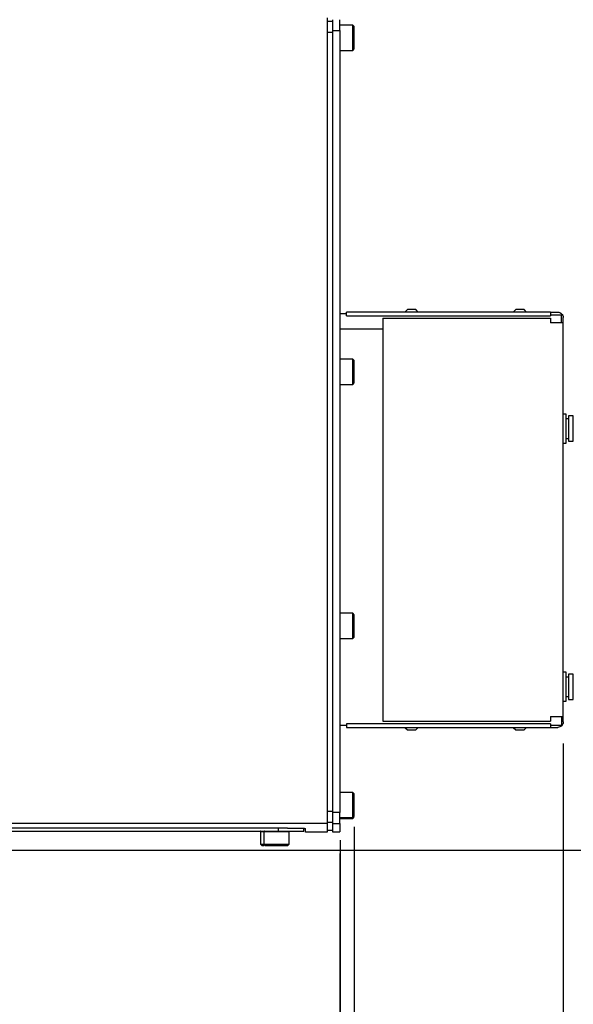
# Model space of a CAD drawing. Extents: x 0 to 841, y 0 to 594.
# Tile 138 of 142: x 696 to 722, y 507 to 552. Entities that reach past the tile are written whole.
import ezdxf

# ---------------------------------------------------------------- set-up
doc = ezdxf.new("R2010")
doc.units = 0
doc.layers.get('0').update_dxf_attribs({"linetype": 'CONTINUOUS'})
doc.styles.add('SLDTEXTSTYLE0', font='TXT', dxfattribs={"width": 0.75})
doc.dimstyles.new('SLDDIMSTYLE0', dxfattribs={"dimtxt": 3.5, "dimasz": 3.556, "dimexe": 0, "dimexo": 0.0625, "dimgap": 0.875, "dimtad": 1, "dimlfac": 6, "dimrnd": 1e-09, "dimzin": 12, "dimtxsty": 'SLDTEXTSTYLE0', "dimsah": 1, "dimcen": 0.09, "dimazin": 3, "dimtfac": 1, "dimtmove": 0, "dimatfit": 3, "dimtolj": 1, "dimtzin": 12})
doc.dimstyles.new('SLDDIMSTYLE1', dxfattribs={"dimtxt": 3.5, "dimasz": 3.556, "dimexe": 0, "dimexo": 0.0625, "dimgap": 0.875, "dimtad": 1, "dimdec": 1, "dimlfac": 6, "dimrnd": 1e-09, "dimzin": 12, "dimtxsty": 'SLDTEXTSTYLE0', "dimsah": 1, "dimcen": 0.09, "dimazin": 3, "dimtfac": 1, "dimtdec": 1, "dimtofl": 0, "dimtmove": 0, "dimatfit": 3, "dimtolj": 1, "dimtzin": 12})
doc.dimstyles.new('SLDDIMSTYLE2', dxfattribs={"dimtxt": 3.5, "dimasz": 3.556, "dimexe": 0, "dimexo": 0.0625, "dimgap": 0.875, "dimtad": 1, "dimlfac": 6, "dimrnd": 1e-09, "dimzin": 12, "dimtxsty": 'SLDTEXTSTYLE0', "dimsah": 1, "dimcen": 0.09, "dimazin": 3, "dimtfac": 1, "dimtofl": 0, "dimtmove": 0, "dimatfit": 3, "dimtolj": 1, "dimtzin": 12})
doc.dimstyles.new('SLDDIMSTYLE6', dxfattribs={"dimtxt": 3.5, "dimasz": 3.556, "dimexe": 0, "dimexo": 0.0625, "dimgap": 0.875, "dimtad": 1, "dimdec": 1, "dimlfac": 6, "dimrnd": 1e-09, "dimzin": 12, "dimtxsty": 'SLDTEXTSTYLE0', "dimsah": 1, "dimcen": 0.09, "dimazin": 3, "dimtfac": 1, "dimtofl": 0, "dimtmove": 0, "dimatfit": 3, "dimtolj": 1, "dimtzin": 12})

# ---------------------------------------------------------------- blocks, each defined once
blk = doc.blocks.new('_D_80')
at = {"color": 7, "linetype": 'CONTINUOUS'}
for p, q in [((710.858, 513.861), (710.858, 490.677)), ((674.108, 496.642), (674.108, 490.677)), ((674.108, 491.677), (710.858, 491.677))]:
    blk.add_line(p, q, dxfattribs=at)
for points in [[(674.108, 491.677), (677.664, 491.296), (677.664, 492.058)], [(710.858, 491.677), (707.302, 492.058), (707.302, 491.296)]]:
    blk.add_solid(points, dxfattribs=at)
at = {"color": 7, "linetype": 'CONTINUOUS', "insert": (687.992, 496.189, 0.017), "char_height": 3.5, "attachment_point": 1, "style": 'SLDTEXTSTYLE0'}
blk.add_mtext('220.5', dxfattribs=at)
blk = doc.blocks.new('_D_81')
at = {"color": 7, "linetype": 'CONTINUOUS'}
for p, q in [((711.524, 515.094), (711.524, 484.677)), ((674.108, 496.642), (674.108, 484.677)), ((711.524, 485.677), (674.108, 485.677))]:
    blk.add_line(p, q, dxfattribs=at)
for points in [[(674.108, 485.677), (677.664, 485.296), (677.664, 486.058)], [(711.524, 485.677), (707.968, 486.058), (707.968, 485.296)]]:
    blk.add_solid(points, dxfattribs=at)
at = {"color": 7, "linetype": 'CONTINUOUS', "insert": (684.118, 490.189, 0.017), "char_height": 3.5, "attachment_point": 1, "style": 'SLDTEXTSTYLE0'}
blk.add_mtext('224.5', dxfattribs=at)
blk = doc.blocks.new('_D_82')
at = {"color": 7, "linetype": 'CONTINUOUS'}
for p, q in [((739.917, 514.011), (739.917, 560.353)), ((689.714, 514.011), (740.917, 514.011)), ((739.917, 514.011), (739.917, 499.011)), ((713.443, 499.011), (740.917, 499.011))]:
    blk.add_line(p, q, dxfattribs=at)
for points in [[(739.917, 514.011), (739.536, 510.455), (740.298, 510.455)], [(739.917, 499.011), (740.298, 502.567), (739.536, 502.567)]]:
    blk.add_solid(points, dxfattribs=at)
at = {"color": 7, "linetype": 'CONTINUOUS', "char_height": 3.5, "attachment_point": 1, "rotation": 90, "style": 'SLDTEXTSTYLE0'}
for s, insert in [('Space for cables', (735.405, 521.94, 0.017)), ('90', (735.405, 515.456, 0.017))]:
    blk.add_mtext(s, dxfattribs=dict(at, insert=insert))
blk = doc.blocks.new('_D_83')
at = {"color": 7, "linetype": 'CONTINUOUS'}
for p, q in [((721.174, 518.927), (721.174, 490.677)), ((727.008, 514.744), (727.008, 490.677)), ((721.174, 491.677), (714.824, 491.677)), ((721.174, 491.677), (727.008, 491.677)), ((727.008, 491.677), (793.856, 491.677))]:
    blk.add_line(p, q, dxfattribs=at)
for points in [[(721.174, 491.677), (717.618, 492.058), (717.618, 491.296)], [(727.008, 491.677), (730.564, 491.296), (730.564, 492.058)]]:
    blk.add_solid(points, dxfattribs=at)
at = {"color": 7, "linetype": 'CONTINUOUS', "char_height": 3.5, "attachment_point": 1, "style": 'SLDTEXTSTYLE0'}
for s, insert in [('or more is recommended', (736.345, 496.189, 0.017)), ('35', (729.86, 496.189, 0.017))]:
    blk.add_mtext(s, dxfattribs=dict(at, insert=insert))
blk = doc.blocks.new('_D_84')
at = {"color": 7, "linetype": 'CONTINUOUS'}
for p, q in [((711.524, 514.577), (711.524, 478.677)), ((657.441, 513.011), (657.441, 478.677)), ((711.524, 479.677), (657.441, 479.677))]:
    blk.add_line(p, q, dxfattribs=at)
for points in [[(657.441, 479.677), (660.997, 479.296), (660.997, 480.058)], [(711.524, 479.677), (707.968, 480.058), (707.968, 479.296)]]:
    blk.add_solid(points, dxfattribs=at)
at = {"color": 7, "linetype": 'CONTINUOUS', "insert": (670.889, 484.189, 0.017), "char_height": 3.5, "attachment_point": 1, "style": 'SLDTEXTSTYLE0'}
blk.add_mtext('324.5', dxfattribs=at)
blk = doc.blocks.new('_D_85')
at = {"color": 7, "linetype": 'CONTINUOUS'}
for p, q in [((721.174, 518.927), (721.174, 490.677)), ((710.874, 514.477), (710.874, 490.677)), ((721.174, 491.677), (710.874, 491.677))]:
    blk.add_line(p, q, dxfattribs=at)
for points in [[(710.874, 491.677), (714.43, 491.296), (714.43, 492.058)], [(721.174, 491.677), (717.618, 492.058), (717.618, 491.296)]]:
    blk.add_solid(points, dxfattribs=at)
at = {"color": 7, "linetype": 'CONTINUOUS', "insert": (711.907, 496.189, 0.017), "char_height": 3.5, "attachment_point": 1, "style": 'SLDTEXTSTYLE0'}
blk.add_mtext('61.9', dxfattribs=at)

msp = doc.modelspace()

# ---------------------------------------------------------------- linework, layer by layer
at = {"color": 7, "linetype": 'CONTINUOUS'}
for p, q in [((710.2743, 552.4272), (710.2743, 515.2367)), ((710.5243, 552.2605), (710.2743, 552.2605)), ((710.2743, 551.7605), (710.5243, 551.7605)), ((710.5243, 551.8439), (710.5243, 515.7408)), ((710.5243, 551.8439), (710.8577, 551.8439)), ((710.8577, 551.8439), (710.8577, 515.7408)), ((711.4577, 552.0939), (710.8743, 552.0939)), ((711.5249, 552.0266), (711.4577, 552.0939)), ((711.4577, 550.9272), (711.4577, 552.0939)), ((710.8743, 550.9272), (711.4577, 550.9272)), ((711.4577, 550.9272), (711.5249, 550.9944)), ((711.1743, 538.7605), (710.8577, 538.7605)), ((720.591, 538.8439), (711.1743, 538.8439)), ((711.1743, 538.6772), (711.1743, 538.8439)), ((711.1743, 538.6772), (720.591, 538.6772)), ((713.9829, 538.9607), (713.866, 538.8439)), ((714.4827, 538.8439), (714.3658, 538.9607)), ((718.9829, 538.9607), (718.866, 538.8439)), ((719.4827, 538.8439), (719.3658, 538.9607)), ((720.591, 538.8439), (720.591, 538.6772)), ((720.591, 538.8439), (720.9243, 538.8439)), ((721.091, 538.7063), (720.591, 538.7063)), ((721.1743, 538.3439), (721.1743, 538.5939)), ((712.841, 538.5643), (720.591, 538.5643)), ((712.841, 538.5643), (712.841, 519.9567)), ((720.591, 538.5643), (720.591, 538.3439)), ((721.1743, 538.3439), (720.591, 538.3439)), ((721.1743, 520.1772), (721.1743, 538.3439)), ((710.8577, 538.0772), (712.841, 538.0772)), ((711.4577, 536.6772), (710.8743, 536.6772)), ((711.5249, 536.61), (711.4577, 536.6772)), ((711.4577, 535.5105), (711.4577, 536.6772)), ((710.8743, 535.5105), (711.4577, 535.5105)), ((711.4577, 535.5105), (711.5249, 535.5778)), ((721.3081, 534.1355), (721.1743, 534.1355)), ((721.641, 534.0522), (721.4237, 534.0522)), ((721.4248, 533.9189), (721.3072, 533.9189)), ((721.1743, 532.8022), (721.3081, 532.8022)), ((721.3072, 533.0189), (721.4248, 533.0189)), ((721.4237, 532.8855), (721.641, 532.8855)), ((711.4577, 524.9439), (710.8743, 524.9439)), ((711.5249, 524.8766), (711.4577, 524.9439)), ((711.4577, 523.7772), (711.4577, 524.9439)), ((710.8743, 523.7772), (711.4577, 523.7772)), ((711.4577, 523.7772), (711.5249, 523.8444)), ((721.3081, 522.2189), (721.1743, 522.2189)), ((721.4248, 522.0022), (721.3072, 522.0022)), ((721.641, 522.1355), (721.4237, 522.1355)), ((721.1743, 520.8855), (721.3081, 520.8855)), ((721.3072, 521.1022), (721.4248, 521.1022)), ((721.4237, 520.9689), (721.641, 520.9689)), ((712.841, 519.9567), (720.591, 519.9567)), ((720.591, 520.1772), (721.1743, 520.1772)), ((720.591, 520.1772), (720.591, 519.9567)), ((721.091, 520.1772), (721.091, 519.7605)), ((721.1743, 519.9272), (721.1743, 520.1772)), ((711.1743, 519.7605), (710.8577, 519.7605)), ((711.1743, 519.8439), (711.1743, 519.6772)), ((720.591, 519.8439), (711.1743, 519.8439)), ((711.1743, 519.6772), (720.591, 519.6772)), ((713.866, 519.6772), (713.9829, 519.5603)), ((714.3658, 519.5603), (714.4827, 519.6772)), ((718.866, 519.6772), (718.9829, 519.5603)), ((719.3658, 519.5603), (719.4827, 519.6772)), ((720.591, 519.8439), (720.591, 519.6772)), ((721.091, 519.7605), (720.591, 519.7605)), ((720.591, 519.6772), (720.9243, 519.6772)), ((711.4577, 516.6772), (710.8743, 516.6772)), ((711.5249, 516.61), (711.4577, 516.6772)), ((711.4577, 515.5105), (711.4577, 516.6772)), ((710.2743, 515.8051), (710.5243, 515.8051)), ((710.8577, 515.7408), (710.5243, 515.7408)), ((710.8743, 515.5105), (711.4577, 515.5105)), ((710.8743, 515.4772), (711.4577, 515.4772)), ((711.4577, 515.5105), (711.5249, 515.5778)), ((711.4577, 515.4772), (711.5249, 515.5444)), ((711.4577, 515.4772), (711.4577, 515.5105)), ((708.441, 515.0315), (691.441, 515.0315)), ((710.2743, 515.2367), (694.8958, 515.2367)), ((709.191, 514.8939), (709.191, 515.0191)), ((709.2743, 514.8439), (709.2743, 515.0097)), ((710.2743, 515.3053), (710.5243, 515.3053)), ((710.2743, 515.2367), (710.2743, 514.8439)), ((710.5243, 515.241), (710.8577, 515.241)), ((710.5243, 515.241), (710.5243, 514.8605)), ((710.8577, 515.241), (710.8577, 514.8605)), ((691.8577, 514.8939), (708.0243, 514.8939)), ((707.191, 514.8772), (707.191, 514.2939)), ((707.3577, 514.8772), (707.3577, 514.2939)), ((708.5243, 514.2939), (708.5243, 514.8772)), ((710.2743, 514.8439), (709.2743, 514.8439)), ((710.2743, 514.9274), (710.5243, 514.9274)), ((710.5243, 514.8605), (710.8577, 514.8605)), ((707.191, 514.2939), (707.2582, 514.2266)), ((707.191, 514.2939), (707.3577, 514.2939)), ((707.3577, 514.2939), (707.4249, 514.2266)), ((707.3577, 514.2939), (708.5243, 514.2939)), ((708.4571, 514.2266), (708.5243, 514.2939))]:
    msp.add_line(p, q, dxfattribs=at)
at = {"color": 8, "linetype": 'CONTINUOUS'}
for p, q in [((710.8743, 550.9272), (710.8743, 551.8108)), ((710.8743, 535.5105), (710.8743, 536.6772)), ((721.641, 532.8855), (721.641, 534.0522)), ((710.8743, 523.7772), (710.8743, 524.9439)), ((721.641, 520.9689), (721.641, 522.1355)), ((710.8743, 515.7723), (710.8743, 516.6772)), ((708.0243, 514.8939), (708.0243, 515.0315)), ((707.191, 514.8772), (707.3577, 514.8772)), ((707.3577, 514.8772), (708.5243, 514.8772))]:
    msp.add_line(p, q, dxfattribs=at)
at = {"color": 7, "linetype": 'CONTINUOUS'}
for centre, start, end in [((710.8743, 550.9439), 180, 270), ((710.8743, 536.6605), 90, 180), ((710.8743, 535.5272), 180, 270), ((710.8743, 524.9272), 90, 180), ((710.8743, 523.7939), 180, 270), ((710.8743, 516.6605), 90, 180), ((707.2077, 514.8772), 90, 180), ((707.3743, 514.8772), 90, 180)]:
    msp.add_arc(centre, 0.0167, start, end, dxfattribs=at)
for points, knots in [([(710.5243, 552.3439), (710.5243, 552.3439), (710.5243, 552.3308), (710.5243, 552.2808), (710.5243, 552.2437), (710.5243, 552.1511), (710.5243, 552.0957), (710.5243, 551.9747), (710.5243, 551.9093), (710.5243, 551.8439)], [0, 0, 0, 0, 0.25, 0.25, 0.5, 0.5, 0.75, 0.75, 1, 1, 1, 1]), ([(710.8577, 551.8439), (710.8577, 551.9093), (710.8577, 551.9747), (710.8577, 552.0957), (710.8577, 552.1511), (710.8577, 552.2437), (710.8577, 552.2808), (710.8577, 552.3308), (710.8577, 552.3439), (710.8577, 552.3439)], [0, 0, 0, 0, 0.25, 0.25, 0.5, 0.5, 0.75, 0.75, 1, 1, 1, 1]), ([(711.5243, 551.5105), (711.5243, 551.5782), (711.5243, 551.6458), (711.5243, 551.7707), (711.5243, 551.828), (711.5243, 551.9237), (711.5243, 551.962), (711.5243, 552.0137), (711.5243, 552.0272), (711.5243, 552.0272)], [0, 0, 0, 0, 0.25, 0.25, 0.5, 0.5, 0.75, 0.75, 1, 1, 1, 1]), ([(711.5243, 551.5105), (711.5243, 551.5782), (711.5243, 551.6458), (711.5243, 551.7707), (711.5243, 551.828), (711.5243, 551.9237), (711.5243, 551.962), (711.5243, 552.0137), (711.5243, 552.0272), (711.5243, 552.0272)], [0, 0, 0, 0, 0.25, 0.25, 0.5, 0.5, 0.75, 0.75, 1, 1, 1, 1]), ([(711.5243, 551.5105), (711.5243, 551.5782), (711.5243, 551.6458), (711.5243, 551.7707), (711.5243, 551.828), (711.5243, 551.9237), (711.5243, 551.962), (711.5243, 552.0137), (711.5243, 552.0272), (711.5243, 552.0272)], [0, 0, 0, 0, 0.25, 0.25, 0.5, 0.5, 0.75, 0.75, 1, 1, 1, 1]), ([(711.5243, 550.9939), (711.5243, 550.9939), (711.5243, 551.0073), (711.5243, 551.0591), (711.5243, 551.0974), (711.5243, 551.193), (711.5243, 551.2503), (711.5243, 551.3753), (711.5243, 551.4429), (711.5243, 551.5105)], [0, 0, 0, 0, 0.25, 0.25, 0.5, 0.5, 0.75, 0.75, 1, 1, 1, 1]), ([(714.1743, 538.9605), (714.1493, 538.9605), (714.1242, 538.9605), (714.0778, 538.9605), (714.0566, 538.9605), (714.0211, 538.9605), (714.0069, 538.9605), (713.9877, 538.9605), (713.9827, 538.9605), (713.9827, 538.9605)], [0, 0, 0, 0, 0.25, 0.25, 0.5, 0.5, 0.75, 0.75, 1, 1, 1, 1]), ([(714.366, 538.9605), (714.366, 538.9605), (714.361, 538.9605), (714.3418, 538.9605), (714.3276, 538.9605), (714.2921, 538.9605), (714.2709, 538.9605), (714.2245, 538.9605), (714.1994, 538.9605), (714.1743, 538.9605)], [0, 0, 0, 0, 0.25, 0.25, 0.5, 0.5, 0.75, 0.75, 1, 1, 1, 1]), ([(719.1743, 538.9605), (719.1493, 538.9605), (719.1242, 538.9605), (719.0778, 538.9605), (719.0566, 538.9605), (719.0211, 538.9605), (719.0069, 538.9605), (718.9877, 538.9605), (718.9827, 538.9605), (718.9827, 538.9605)], [0, 0, 0, 0, 0.25, 0.25, 0.5, 0.5, 0.75, 0.75, 1, 1, 1, 1]), ([(719.366, 538.9605), (719.366, 538.9605), (719.361, 538.9605), (719.3418, 538.9605), (719.3276, 538.9605), (719.2921, 538.9605), (719.2709, 538.9605), (719.2245, 538.9605), (719.1994, 538.9605), (719.1743, 538.9605)], [0, 0, 0, 0, 0.25, 0.25, 0.5, 0.5, 0.75, 0.75, 1, 1, 1, 1]), ([(720.9243, 538.8439), (720.9571, 538.8439), (720.9898, 538.8374), (721.0502, 538.8123), (721.078, 538.7938), (721.1243, 538.7475), (721.1428, 538.7198), (721.1678, 538.6593), (721.1743, 538.6266), (721.1743, 538.5939)], [0, 0, 0, 0, 0.25, 0.25, 0.5, 0.5, 0.75, 0.75, 1, 1, 1, 1]), ([(721.091, 538.3439), (721.091, 538.4245), (721.091, 538.4985), (721.091, 538.6223), (721.091, 538.6722), (721.091, 538.7063)], [0, 0, 0, 0, 0.5, 0.5, 1, 1, 1, 1]), ([(711.5243, 536.0939), (711.5243, 536.1615), (711.5243, 536.2291), (711.5243, 536.3541), (711.5243, 536.4114), (711.5243, 536.507), (711.5243, 536.5453), (711.5243, 536.5971), (711.5243, 536.6105), (711.5243, 536.6105)], [0, 0, 0, 0, 0.25, 0.25, 0.5, 0.5, 0.75, 0.75, 1, 1, 1, 1]), ([(711.5243, 535.5772), (711.5243, 535.5772), (711.5243, 535.5906), (711.5243, 535.6424), (711.5243, 535.6807), (711.5243, 535.7763), (711.5243, 535.8337), (711.5243, 535.9586), (711.5243, 536.0262), (711.5243, 536.0939)], [0, 0, 0, 0, 0.25, 0.25, 0.5, 0.5, 0.75, 0.75, 1, 1, 1, 1]), ([(721.3077, 533.4689), (721.3077, 533.5561), (721.3077, 533.6434), (721.3077, 533.8046), (721.3077, 533.8786), (721.3077, 534.002), (721.3077, 534.0514), (721.3077, 534.1182), (721.3077, 534.1355), (721.3077, 534.1355)], [0, 0, 0, 0, 0.25, 0.25, 0.5, 0.5, 0.75, 0.75, 1, 1, 1, 1]), ([(721.4243, 534.0522), (721.4243, 534.0522), (721.4243, 534.037), (721.4243, 533.9786), (721.4243, 533.9353), (721.4243, 533.8273), (721.4243, 533.7626), (721.4243, 533.6215), (721.4243, 533.5452), (721.4243, 533.4689)], [0, 0, 0, 0, 0.25, 0.25, 0.5, 0.5, 0.75, 0.75, 1, 1, 1, 1]), ([(721.3077, 532.8022), (721.3077, 532.8022), (721.3077, 532.8195), (721.3077, 532.8863), (721.3077, 532.9358), (721.3077, 533.0592), (721.3077, 533.1331), (721.3077, 533.2944), (721.3077, 533.3816), (721.3077, 533.4689)], [0, 0, 0, 0, 0.25, 0.25, 0.5, 0.5, 0.75, 0.75, 1, 1, 1, 1]), ([(721.4243, 533.4689), (721.4243, 533.3925), (721.4243, 533.3162), (721.4243, 533.1751), (721.4243, 533.1104), (721.4243, 533.0024), (721.4243, 532.9592), (721.4243, 532.9007), (721.4243, 532.8855), (721.4243, 532.8855)], [0, 0, 0, 0, 0.25, 0.25, 0.5, 0.5, 0.75, 0.75, 1, 1, 1, 1]), ([(721.4243, 533.4689), (721.4243, 533.3925), (721.4243, 533.3162), (721.4243, 533.1751), (721.4243, 533.1104), (721.4243, 533.0024), (721.4243, 532.9592), (721.4243, 532.9007), (721.4243, 532.8855), (721.4243, 532.8855)], [0, 0, 0, 0, 0.25, 0.25, 0.5, 0.5, 0.75, 0.75, 1, 1, 1, 1]), ([(711.5243, 524.3605), (711.5243, 524.4282), (711.5243, 524.4958), (711.5243, 524.6207), (711.5243, 524.678), (711.5243, 524.7737), (711.5243, 524.812), (711.5243, 524.8637), (711.5243, 524.8772), (711.5243, 524.8772)], [0, 0, 0, 0, 0.25, 0.25, 0.5, 0.5, 0.75, 0.75, 1, 1, 1, 1]), ([(711.5243, 523.8439), (711.5243, 523.8439), (711.5243, 523.8573), (711.5243, 523.9091), (711.5243, 523.9474), (711.5243, 524.043), (711.5243, 524.1003), (711.5243, 524.2253), (711.5243, 524.2929), (711.5243, 524.3605)], [0, 0, 0, 0, 0.25, 0.25, 0.5, 0.5, 0.75, 0.75, 1, 1, 1, 1]), ([(721.3077, 521.5522), (721.3077, 521.6395), (721.3077, 521.7267), (721.3077, 521.8879), (721.3077, 521.9619), (721.3077, 522.0853), (721.3077, 522.1347), (721.3077, 522.2015), (721.3077, 522.2189), (721.3077, 522.2189)], [0, 0, 0, 0, 0.25, 0.25, 0.5, 0.5, 0.75, 0.75, 1, 1, 1, 1]), ([(721.4243, 522.1355), (721.4243, 522.1355), (721.4243, 522.1203), (721.4243, 522.0619), (721.4243, 522.0187), (721.4243, 521.9107), (721.4243, 521.846), (721.4243, 521.7049), (721.4243, 521.6286), (721.4243, 521.5522)], [0, 0, 0, 0, 0.25, 0.25, 0.5, 0.5, 0.75, 0.75, 1, 1, 1, 1]), ([(721.3077, 520.8855), (721.3077, 520.8855), (721.3077, 520.9029), (721.3077, 520.9697), (721.3077, 521.0191), (721.3077, 521.1425), (721.3077, 521.2164), (721.3077, 521.3777), (721.3077, 521.4649), (721.3077, 521.5522)], [0, 0, 0, 0, 0.25, 0.25, 0.5, 0.5, 0.75, 0.75, 1, 1, 1, 1]), ([(721.4243, 521.5522), (721.4243, 521.4758), (721.4243, 521.3995), (721.4243, 521.2584), (721.4243, 521.1937), (721.4243, 521.0857), (721.4243, 521.0425), (721.4243, 520.984), (721.4243, 520.9689), (721.4243, 520.9689)], [0, 0, 0, 0, 0.25, 0.25, 0.5, 0.5, 0.75, 0.75, 1, 1, 1, 1]), ([(721.4243, 521.5522), (721.4243, 521.4758), (721.4243, 521.3995), (721.4243, 521.2584), (721.4243, 521.1937), (721.4243, 521.0857), (721.4243, 521.0425), (721.4243, 520.984), (721.4243, 520.9689), (721.4243, 520.9689)], [0, 0, 0, 0, 0.25, 0.25, 0.5, 0.5, 0.75, 0.75, 1, 1, 1, 1]), ([(713.9827, 519.5605), (713.9827, 519.5605), (713.9877, 519.5605), (714.0069, 519.5605), (714.0211, 519.5605), (714.0566, 519.5605), (714.0778, 519.5605), (714.1242, 519.5605), (714.1493, 519.5605), (714.1743, 519.5605)], [0, 0, 0, 0, 0.25, 0.25, 0.5, 0.5, 0.75, 0.75, 1, 1, 1, 1]), ([(714.1743, 519.5605), (714.1994, 519.5605), (714.2245, 519.5605), (714.2709, 519.5605), (714.2921, 519.5605), (714.3276, 519.5605), (714.3418, 519.5605), (714.361, 519.5605), (714.366, 519.5605), (714.366, 519.5605)], [0, 0, 0, 0, 0.25, 0.25, 0.5, 0.5, 0.75, 0.75, 1, 1, 1, 1]), ([(718.9827, 519.5605), (718.9827, 519.5605), (718.9877, 519.5605), (719.0069, 519.5605), (719.0211, 519.5605), (719.0566, 519.5605), (719.0778, 519.5605), (719.1242, 519.5605), (719.1493, 519.5605), (719.1743, 519.5605)], [0, 0, 0, 0, 0.25, 0.25, 0.5, 0.5, 0.75, 0.75, 1, 1, 1, 1]), ([(719.1743, 519.5605), (719.1994, 519.5605), (719.2245, 519.5605), (719.2709, 519.5605), (719.2921, 519.5605), (719.3276, 519.5605), (719.3418, 519.5605), (719.361, 519.5605), (719.366, 519.5605), (719.366, 519.5605)], [0, 0, 0, 0, 0.25, 0.25, 0.5, 0.5, 0.75, 0.75, 1, 1, 1, 1]), ([(721.1743, 519.9272), (721.1743, 519.8945), (721.1678, 519.8618), (721.1428, 519.8013), (721.1243, 519.7736), (721.078, 519.7273), (721.0502, 519.7087), (720.9898, 519.6837), (720.9571, 519.6772), (720.9243, 519.6772)], [0, 0, 0, 0, 0.25, 0.25, 0.5, 0.5, 0.75, 0.75, 1, 1, 1, 1]), ([(711.5243, 516.0939), (711.5243, 516.1615), (711.5243, 516.2291), (711.5243, 516.3541), (711.5243, 516.4114), (711.5243, 516.507), (711.5243, 516.5453), (711.5243, 516.5971), (711.5243, 516.6105), (711.5243, 516.6105)], [0, 0, 0, 0, 0.25, 0.25, 0.5, 0.5, 0.75, 0.75, 1, 1, 1, 1]), ([(711.5243, 516.0939), (711.5243, 516.1615), (711.5243, 516.2291), (711.5243, 516.3541), (711.5243, 516.4114), (711.5243, 516.507), (711.5243, 516.5453), (711.5243, 516.5971), (711.5243, 516.6105), (711.5243, 516.6105)], [0, 0, 0, 0, 0.25, 0.25, 0.5, 0.5, 0.75, 0.75, 1, 1, 1, 1]), ([(711.5243, 516.0605), (711.5243, 516.1282), (711.5243, 516.1958), (711.5243, 516.3207), (711.5243, 516.378), (711.5243, 516.4737), (711.5243, 516.512), (711.5243, 516.5637), (711.5243, 516.5772), (711.5243, 516.5772)], [0, 0, 0, 0, 0.25, 0.25, 0.5, 0.5, 0.75, 0.75, 1, 1, 1, 1]), ([(711.5243, 516.0605), (711.5243, 516.1282), (711.5243, 516.1958), (711.5243, 516.3207), (711.5243, 516.378), (711.5243, 516.4737), (711.5243, 516.512), (711.5243, 516.5637), (711.5243, 516.5772), (711.5243, 516.5772)], [0, 0, 0, 0, 0.25, 0.25, 0.5, 0.5, 0.75, 0.75, 1, 1, 1, 1]), ([(711.5243, 515.5772), (711.5243, 515.5772), (711.5243, 515.5906), (711.5243, 515.6424), (711.5243, 515.6807), (711.5243, 515.7763), (711.5243, 515.8337), (711.5243, 515.9586), (711.5243, 516.0262), (711.5243, 516.0939)], [0, 0, 0, 0, 0.25, 0.25, 0.5, 0.5, 0.75, 0.75, 1, 1, 1, 1]), ([(710.5243, 515.7408), (710.5243, 515.6765), (710.5243, 515.6121), (710.5243, 515.4929), (710.5243, 515.438), (710.5243, 515.3458), (710.5243, 515.3085), (710.5243, 515.2569), (710.5243, 515.2427), (710.5243, 515.241)], [0, 0, 0, 0, 0.25, 0.25, 0.5, 0.5, 0.75, 0.75, 1, 1, 1, 1]), ([(710.8577, 515.241), (710.8577, 515.2427), (710.8577, 515.2569), (710.8577, 515.3085), (710.8577, 515.3458), (710.8577, 515.438), (710.8577, 515.4929), (710.8577, 515.6121), (710.8577, 515.6765), (710.8577, 515.7408)], [0, 0, 0, 0, 0.25, 0.25, 0.5, 0.5, 0.75, 0.75, 1, 1, 1, 1]), ([(708.441, 515.0315), (708.4539, 515.0315), (708.4799, 515.0315), (708.5189, 515.0314), (708.558, 515.0313), (708.5971, 515.0311), (708.6362, 515.0309), (708.6751, 515.0306), (708.7136, 515.0303), (708.7518, 515.0299), (708.7896, 515.0295), (708.8267, 515.029), (708.8631, 515.0285), (708.8987, 515.0279), (708.9333, 515.0273), (708.967, 515.0266), (708.9994, 515.0259), (709.0304, 515.0251), (709.0604, 515.0243), (709.0901, 515.0234), (709.1199, 515.0223), (709.1491, 515.0212), (709.1772, 515.0199), (709.2034, 515.0185), (709.2268, 515.017), (709.2467, 515.0153), (709.262, 515.0136), (709.2723, 515.0117), (709.2737, 515.0104), (709.2743, 515.0097)], [0, 0, 0, 0, 0.0296436, 0.0595013, 0.0895731, 0.1198591, 0.1503592, 0.1810737, 0.2120024, 0.2431454, 0.2745029, 0.3060747, 0.337861, 0.3698618, 0.4020771, 0.434507, 0.4671515, 0.5000107, 0.5322701, 0.5671687, 0.6047065, 0.6448833, 0.6876991, 0.7331535, 0.7812465, 0.8319779, 0.8853474, 0.9413548, 1, 1, 1, 1]), ([(708.0243, 514.8939), (708.1771, 514.8939), (708.3297, 514.8939), (708.6119, 514.8939), (708.7413, 514.8939), (708.9573, 514.8939), (709.0438, 514.8939), (709.1606, 514.8939), (709.191, 514.8939), (709.191, 514.8939)], [0, 0, 0, 0, 0.25, 0.25, 0.5, 0.5, 0.75, 0.75, 1, 1, 1, 1]), ([(707.2577, 514.2272), (707.2633, 514.2272), (707.2724, 514.2272), (707.3402, 514.2272), (707.366, 514.2272)], [0, 0, 0, 0, 0.6187739, 1, 1, 1, 1]), ([(707.4243, 514.2272), (707.4243, 514.2272), (707.4378, 514.2272), (707.4896, 514.2272), (707.5278, 514.2272), (707.6235, 514.2272), (707.6808, 514.2272), (707.8058, 514.2272), (707.8734, 514.2272), (707.941, 514.2272)], [0, 0, 0, 0, 0.25, 0.25, 0.5, 0.5, 0.75, 0.75, 1, 1, 1, 1]), ([(707.7743, 514.2272), (707.842, 514.2272), (707.9096, 514.2272), (708.0345, 514.2272), (708.0919, 514.2272), (708.1875, 514.2272), (708.2258, 514.2272), (708.2776, 514.2272), (708.291, 514.2272), (708.291, 514.2272)], [0, 0, 0, 0, 0.25, 0.25, 0.5, 0.5, 0.75, 0.75, 1, 1, 1, 1]), ([(707.941, 514.2272), (708.0086, 514.2272), (708.0762, 514.2272), (708.2012, 514.2272), (708.2585, 514.2272), (708.3542, 514.2272), (708.3925, 514.2272), (708.4442, 514.2272), (708.4577, 514.2272), (708.4577, 514.2272)], [0, 0, 0, 0, 0.25, 0.25, 0.5, 0.5, 0.75, 0.75, 1, 1, 1, 1])]:
    msp.add_open_spline(points, degree=3, knots=knots, dxfattribs=at)

# ---------------------------------------------------------------- dimensions: what is measured, and where the dimension line sits
dim = msp.add_linear_dim(base=(739.9171, 499.0105), p1=(688.7143, 514.0105), p2=(712.4432, 499.0105), angle=90, text='<> Space for cables', dimstyle='SLDDIMSTYLE2', dxfattribs=at)
dim.commit()
dim.dimension.update_dxf_attribs({"geometry": '_D_82', "text_midpoint": (739.9171, 537.9044), "dimtype": 160})
for base, p1, p2, dimstyle, picture, middle in [((710.8743, 491.677), (721.1743, 519.9272), (710.8743, 515.4772), 'SLDDIMSTYLE1', '_D_85', (716.433, 491.677)), ((674.1077, 485.677), (711.5243, 516.0939), (674.1077, 497.6423), 'SLDDIMSTYLE1', '_D_81', (689.9363, 485.677)), ((657.441, 479.677), (711.5243, 515.5772), (657.441, 514.0105), 'SLDDIMSTYLE1', '_D_84', (676.7078, 479.677)), ((710.8577, 491.677), (674.1077, 497.6423), (710.8577, 514.8605), 'SLDDIMSTYLE6', '_D_80', (693.8106, 491.677))]:
    dim = msp.add_linear_dim(base=base, p1=p1, p2=p2, dimstyle=dimstyle, dxfattribs=at)
    dim.commit()
    dim.dimension.update_dxf_attribs({"geometry": picture, "text_midpoint": middle, "dimtype": 160})
dim = msp.add_linear_dim(base=(727.0077, 491.677), p1=(721.1743, 519.9272), p2=(727.0077, 515.7441), text='<> or more is recommended', dimstyle='SLDDIMSTYLE0', dxfattribs=at)
dim.commit()
dim.dimension.update_dxf_attribs({"geometry": '_D_83', "text_midpoint": (761.8581, 491.677), "dimtype": 160})

doc.saveas('drawing.dxf')
